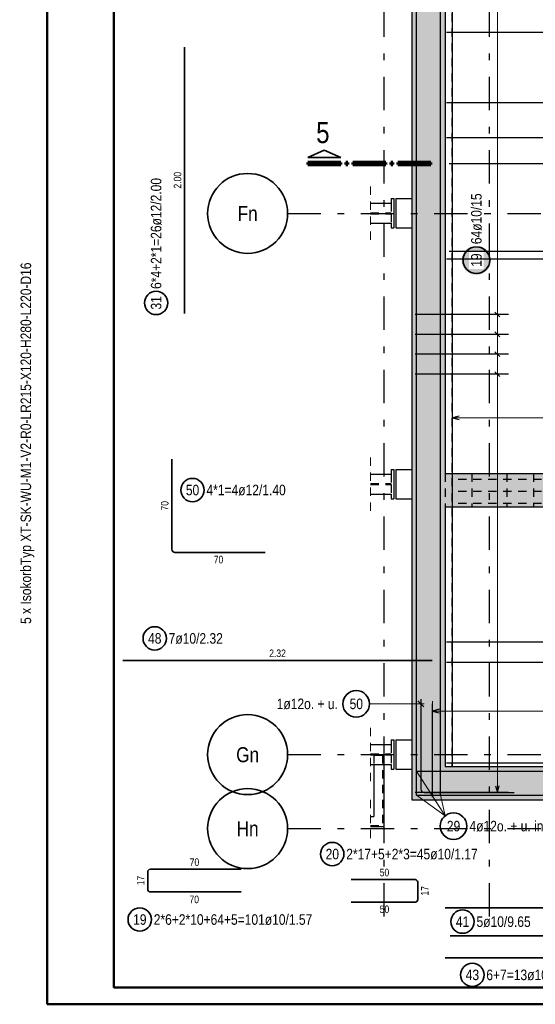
# Model space of a CAD drawing. Header units: millimetres. Extents: x -5 to 96, y -36 to 51.
# Tile 3 of 46: x -0.41 to 7.32, y 0 to 14.77. Entities that reach past the tile are written whole.
import ezdxf
from ezdxf.enums import TextEntityAlignment as Align

# ---------------------------------------------------------------- set-up
doc = ezdxf.new("R2010")
doc.units = ezdxf.units.MM
doc.linetypes.add('DASHDOTX2', pattern=[2, 1, -0.5, 0, -0.5])
doc.linetypes.add('HIDDEN', pattern=[0.375, 0.25, -0.125])
for name, color, linetype, lineweight in [('Achsen', 7, 'Continuous', 20), ('Geschnittene Kanten', 7, 'Continuous', 20), ('Schraffuren', 7, 'Continuous', 20)]:
    doc.layers.add(name, color=color, linetype=linetype, lineweight=lineweight)
doc.styles.add('Arial Narrow', font='ARIALN.TTF')

msp = doc.modelspace()

# ---------------------------------------------------------------- hatches: boundary and pattern name
at = {"layer": 'Geschnittene Kanten', "lineweight": 25, "true_color": 0xffffff}
msp.add_hatch(color=7, dxfattribs=at).paths.add_polyline_path([(6.655672, 11.166026), (6.655538, 11.173704), (6.655136, 11.181372), (6.654467, 11.189022), (6.653531, 11.196644), (6.65233, 11.204228), (6.650864, 11.211766), (6.649137, 11.219249), (6.647149, 11.226666), (6.644904, 11.23401), (6.642404, 11.24127), (6.639652, 11.248439), (6.636652, 11.255508), (6.633407, 11.262468), (6.62992, 11.26931), (6.626197, 11.276026), (6.622242, 11.282608), (6.61806, 11.289048), (6.613656, 11.295339), (6.609034, 11.301471), (6.604202, 11.307439), (6.599164, 11.313235), (6.593927, 11.318851), (6.588497, 11.324281), (6.582881, 11.329518), (6.577085, 11.334556), (6.571117, 11.339388), (6.564985, 11.34401), (6.558694, 11.348414), (6.552254, 11.352596), (6.545672, 11.356551), (6.538956, 11.360274), (6.532114, 11.363761), (6.525154, 11.367006), (6.518085, 11.370006), (6.510916, 11.372758), (6.503656, 11.375258), (6.496312, 11.377503), (6.488895, 11.379491), (6.481412, 11.381218), (6.473874, 11.382684), (6.46629, 11.383885), (6.458668, 11.384821), (6.451018, 11.38549), (6.44335, 11.385892), (6.435672, 11.386026), (6.427994, 11.385892), (6.420325, 11.38549), (6.412676, 11.384821), (6.405054, 11.383885), (6.397469, 11.382684), (6.389931, 11.381218), (6.382449, 11.379491), (6.375032, 11.377503), (6.367688, 11.375258), (6.360427, 11.372758), (6.353258, 11.370006), (6.34619, 11.367006), (6.33923, 11.363761), (6.332388, 11.360274), (6.325672, 11.356551), (6.31909, 11.352596), (6.312649, 11.348414), (6.306359, 11.34401), (6.300226, 11.339388), (6.294259, 11.334556), (6.288463, 11.329518), (6.282847, 11.324281), (6.277417, 11.318851), (6.27218, 11.313235), (6.267142, 11.307439), (6.262309, 11.301471), (6.257688, 11.295339), (6.253284, 11.289048), (6.249101, 11.282608), (6.245146, 11.276026), (6.241423, 11.26931), (6.237937, 11.262468), (6.234692, 11.255508), (6.231691, 11.248439), (6.228939, 11.24127), (6.226439, 11.23401), (6.224194, 11.226666), (6.222207, 11.219249), (6.220479, 11.211766), (6.219014, 11.204228), (6.217813, 11.196644), (6.216877, 11.189022), (6.216208, 11.181372), (6.215806, 11.173704), (6.215672, 11.166026), (6.215806, 11.158348), (6.216208, 11.150679), (6.216877, 11.14303), (6.217813, 11.135408), (6.219014, 11.127823), (6.220479, 11.120285), (6.222207, 11.112803), (6.224194, 11.105386), (6.226439, 11.098042), (6.228939, 11.090781), (6.231691, 11.083612), (6.234692, 11.076544), (6.237937, 11.069584), (6.241423, 11.062742), (6.245146, 11.056026), (6.249101, 11.049444), (6.253284, 11.043003), (6.257688, 11.036713), (6.262309, 11.03058), (6.267142, 11.024613), (6.27218, 11.018817), (6.277417, 11.013201), (6.282847, 11.007771), (6.288463, 11.002534), (6.294259, 10.997496), (6.300226, 10.992664), (6.306359, 10.988042), (6.312649, 10.983638), (6.31909, 10.979455), (6.325672, 10.9755), (6.332388, 10.971777), (6.33923, 10.968291), (6.34619, 10.965046), (6.353258, 10.962045), (6.360427, 10.959294), (6.367688, 10.956793), (6.375032, 10.954548), (6.382449, 10.952561), (6.389931, 10.950833), (6.397469, 10.949368), (6.405054, 10.948167), (6.412676, 10.947231), (6.420325, 10.946562), (6.427994, 10.94616), (6.435672, 10.946026), (6.44335, 10.94616), (6.451018, 10.946562), (6.458668, 10.947231), (6.46629, 10.948167), (6.473874, 10.949368), (6.481412, 10.950833), (6.488895, 10.952561), (6.496312, 10.954548), (6.503656, 10.956793), (6.510916, 10.959294), (6.518085, 10.962045), (6.525154, 10.965046), (6.532114, 10.968291), (6.538956, 10.971777), (6.545672, 10.9755), (6.552254, 10.979455), (6.558694, 10.983638), (6.564985, 10.988042), (6.571117, 10.992664), (6.577085, 10.997496), (6.582881, 11.002534), (6.588497, 11.007771), (6.593927, 11.013201), (6.599164, 11.018817), (6.604202, 11.024613), (6.609034, 11.03058), (6.613656, 11.036713), (6.61806, 11.043003), (6.622242, 11.049444), (6.626197, 11.056026), (6.62992, 11.062742), (6.633407, 11.069584), (6.636652, 11.076544), (6.639652, 11.083612), (6.642404, 11.090781), (6.644904, 11.098042), (6.647149, 11.105386), (6.649137, 11.112803), (6.650864, 11.120285), (6.65233, 11.127823), (6.653531, 11.135408), (6.654467, 11.14303), (6.655136, 11.150679)])
at = {"layer": 'Schraffuren', "lineweight": 13, "true_color": 0xd7ffd7}
for points in [[(5.96536, 21.621704), (5.966215, 3.567223), (5.466215, 3.567223), (5.46536, 21.621704)], [(11.866962, 7.967223), (11.866962, 7.467223), (5.96603, 7.467223), (5.966007, 7.967223)], [(42.856962, 3.067223), (5.466215, 3.067223), (5.466215, 3.567223), (42.856962, 3.567223)]]:
    msp.add_hatch(color=254, dxfattribs=at).paths.add_polyline_path(points)

# ---------------------------------------------------------------- linework, layer by layer
at = {"color": 4, "linetype": 'Continuous', "lineweight": 50}
for p, q in [((0, 42.05), (0, 0)), ((1, 41.8), (1, 0.25)), ((1, 0.25), (87.25, 0.25)), ((0, 0), (87.5, 0))]:
    msp.add_line(p, q, dxfattribs=at)
at = {"color": 3, "linetype": 'Continuous', "lineweight": 25, "ltscale": 0.5}
for p, q in [((6.076216, 3.567223), (6.076216, 22.041704)), ((25.985694, 14.584795), (5.985694, 14.584795)), ((25.985743, 13.529401), (5.985743, 13.529401)), ((25.985768, 13.001704), (5.985768, 13.001704)), ((6.02536, 12.618371), (10.66536, 12.618371)), ((6.176216, 8.826795), (6.076216, 8.8)), ((6.076216, 8.8), (6.176216, 8.773205)), ((25.986127, 5.432698), (5.986127, 5.432698)), ((25.986141, 5.130119), (5.986141, 5.130119)), ((5.647242, 4.464148), (5.558853, 4.552536)), ((5.603047, 4.580172), (5.603047, 3.228172)), ((5.776215, 3.107223), (5.776215, 4.507223)), ((5.876215, 4.426795), (5.776215, 4.4)), ((5.776215, 4.4), (5.876215, 4.373205)), ((25.986213, 3.617223), (5.986213, 3.617223)), ((5.651047, 3.180172), (7.003047, 3.180172))]:
    msp.add_line(p, q, dxfattribs=at)
at = {"color": 3, "linetype": 'HIDDEN', "lineweight": 25, "ltscale": 0.5}
for p, q in [((6.066215, 21.621704), (6.066215, 3.567223)), ((5.466215, 15.707111), (5.466215, 12.090431)), ((5.156208, 12.020495), (5.156208, 11.877595)), ((5.465812, 12.090495), (5.466215, 12.090495)), ((5.466215, 12.090431), (5.466215, 11.650431)), ((4.845914, 11.877595), (5.156208, 11.877595)), ((4.845914, 11.863395), (5.156208, 11.863395)), ((5.156208, 11.863395), (5.156208, 11.720495)), ((5.465832, 11.650495), (5.466215, 11.650495)), ((5.466215, 11.650431), (5.466215, 8.027111)), ((5.466004, 8.027175), (5.466215, 8.027175)), ((5.466215, 8.027111), (5.466215, 7.587111)), ((5.156208, 7.957175), (5.156208, 7.814275)), ((5.966216, 7.967223), (5.966216, 7.467223)), ((6.164602, 7.879031), (15.977169, 7.879031)), ((6.366216, 7.967223), (6.366216, 7.467223)), ((6.893019, 7.967223), (6.893019, 7.467223)), ((7.293019, 7.967223), (7.293019, 7.467223)), ((4.845914, 7.814275), (5.156208, 7.814275)), ((4.845914, 7.800075), (5.156208, 7.800075)), ((5.156208, 7.800075), (5.156208, 7.657175)), ((6.164602, 7.699031), (15.977169, 7.699031)), ((5.466215, 7.587111), (5.466215, 3.970431)), ((6.164602, 7.519031), (15.977169, 7.519031)), ((5.156208, 3.900495), (5.156208, 3.757595)), ((5.466215, 3.970431), (5.466215, 3.567223)), ((4.845914, 3.757595), (5.156208, 3.757595)), ((4.845914, 3.743395), (5.156208, 3.743395)), ((4.896314, 3.74085), (5.046314, 3.74085)), ((4.896314, 3.74085), (4.896314, 3.600495)), ((5.029314, 3.74085), (5.029314, 2.683973)), ((5.046314, 3.74085), (5.046314, 3.600495)), ((5.156208, 3.743395), (5.156208, 3.600495)), ((4.845914, 2.683973), (5.029314, 2.683973))]:
    msp.add_line(p, q, dxfattribs=at)
at = {"color": 2, "linetype": 'Continuous', "lineweight": 35, "ltscale": 0.5}
for p, q in [((2.059738, 10.363796), (2.059738, 14.363796)), ((1.867178, 8.179699), (1.867178, 6.827699)), ((1.915178, 6.779699), (3.267178, 6.779699)), ((1.131183, 5.161109), (5.771183, 5.161109)), ((4.556088, 1.871674), (5.516088, 1.871674)), ((5.556088, 1.831674), (5.556088, 1.571674)), ((5.516088, 1.531674), (4.556088, 1.531674)), ((5.966215, 1.448372), (15.466215, 1.448372)), ((6.043747, 1.025915), (25.343747, 1.025915)), ((5.965413, 0.699471), (17.965413, 0.699471))]:
    msp.add_line(p, q, dxfattribs=at)
at = {"color": 2, "linetype": 'Continuous', "lineweight": 35}
for p, q in [((4.152724, 12.819344), (3.905233, 12.706845)), ((3.905233, 12.706845), (4.400228, 12.706845)), ((4.400228, 12.706845), (4.152724, 12.819344))]:
    msp.add_line(p, q, dxfattribs=at)
at = {"color": 1, "linetype": 'Continuous', "lineweight": 70}
for p, q in [((4.400228, 12.631844), (3.905233, 12.631844)), ((3.905233, 12.631844), (3.905233, 12.60184)), ((3.905233, 12.60184), (4.400228, 12.60184)), ((4.400228, 12.60184), (4.400228, 12.631844)), ((4.505233, 12.631844), (4.475226, 12.631844)), ((4.475226, 12.631844), (4.475226, 12.60184)), ((4.475226, 12.60184), (4.505233, 12.60184)), ((4.505233, 12.60184), (4.505233, 12.631844)), ((5.075229, 12.631844), (4.580234, 12.631844)), ((4.580234, 12.631844), (4.580234, 12.60184)), ((4.580234, 12.60184), (5.075229, 12.60184)), ((5.075229, 12.60184), (5.075229, 12.631844)), ((5.180232, 12.631844), (5.150228, 12.631844)), ((5.150228, 12.631844), (5.150228, 12.60184)), ((5.150228, 12.60184), (5.180232, 12.60184)), ((5.180232, 12.60184), (5.180232, 12.631844)), ((5.750228, 12.631844), (5.255233, 12.631844)), ((5.255233, 12.631844), (5.255233, 12.60184)), ((5.255233, 12.60184), (5.750228, 12.60184)), ((5.750228, 12.60184), (5.750228, 12.631844))]:
    msp.add_line(p, q, dxfattribs=at)
at = {"color": 5, "linetype": 'HIDDEN', "lineweight": 18, "ltscale": 0.5}
for p, q in [((4.845914, 12.270495), (4.845914, 11.470495)), ((4.845914, 8.207175), (4.845914, 7.407175)), ((4.845914, 4.150495), (4.845914, 3.350495)), ((4.845914, 3.066973), (4.845914, 2.416973))]:
    msp.add_line(p, q, dxfattribs=at)
at = {"color": 3, "linetype": 'Continuous', "lineweight": 25}
for p, q in [((4.845914, 12.020495), (5.156208, 12.020495)), ((5.156208, 12.090495), (5.196208, 12.090495)), ((5.156208, 12.090495), (5.156208, 12.020495)), ((5.196208, 12.090495), (5.196208, 11.650495)), ((5.226215, 12.090495), (5.465812, 12.090495)), ((5.226215, 12.090431), (5.226215, 11.650431)), ((4.845914, 11.720495), (5.156208, 11.720495)), ((5.156208, 11.720495), (5.156208, 11.650495)), ((5.156208, 11.650495), (5.196208, 11.650495)), ((5.226215, 11.650495), (5.465832, 11.650495)), ((5.156208, 8.027175), (5.196208, 8.027175)), ((5.156208, 8.027175), (5.156208, 7.957175)), ((5.196208, 8.027175), (5.196208, 7.587175)), ((5.226215, 8.027175), (5.466004, 8.027175)), ((5.226215, 8.027111), (5.226215, 7.587111)), ((4.845914, 7.957175), (5.156208, 7.957175)), ((4.845914, 7.657175), (5.156208, 7.657175)), ((5.156208, 7.657175), (5.156208, 7.587175)), ((5.156208, 7.587175), (5.196208, 7.587175)), ((5.226215, 7.587175), (5.466215, 7.587175)), ((4.845914, 3.900495), (5.156208, 3.900495)), ((5.156208, 3.970495), (5.196208, 3.970495)), ((5.156208, 3.970495), (5.156208, 3.900495)), ((5.196208, 3.970495), (5.196208, 3.530495)), ((5.226215, 3.970495), (5.466215, 3.970495)), ((5.226215, 3.970431), (5.226215, 3.530431)), ((4.845914, 3.600495), (5.156208, 3.600495)), ((4.896314, 3.600495), (4.896314, 2.816973)), ((5.046314, 3.600495), (5.046314, 2.666973)), ((5.156208, 3.600495), (5.156208, 3.530495)), ((5.156208, 3.530495), (5.196208, 3.530495)), ((5.226215, 3.530495), (5.466215, 3.530495)), ((4.845914, 2.816973), (4.896314, 2.816973)), ((4.845914, 2.666973), (5.046314, 2.666973))]:
    msp.add_line(p, q, dxfattribs=at)
at = {"color": 5, "linetype": 'Continuous', "lineweight": 18, "ltscale": 0.5}
for p, q in [((6.076216, 8.95), (6.076216, 8.65)), ((6.076216, 8.8), (10.875357, 8.8)), ((4.833347, 4.508342), (5.653047, 4.508342)), ((5.776215, 4.55), (5.776215, 4.25)), ((5.776215, 4.4), (42.644928, 4.4))]:
    msp.add_line(p, q, dxfattribs=at)
at = {"color": 2, "linetype": 'Continuous', "lineweight": 35, "ltscale": 0.5}
for centre, radius in [((1.631745, 10.524294), 0.175), ((2.177247, 7.717228), 0.175), ((1.610461, 5.490613), 0.175), ((4.633347, 4.508342), 0.2), ((4.273695, 2.254539), 0.175), ((6.227406, 1.240184), 0.175), ((6.374889, 0.441411), 0.175)]:
    msp.add_circle(centre, radius, dxfattribs=at)
at = {"color": 9, "linetype": 'Continuous', "lineweight": 0}
msp.add_circle((1, 0.25), 0.00222, dxfattribs=at)
at = {"color": 2, "linetype": 'Continuous', "lineweight": 35, "ltscale": 0.5}
for centre, radius, start, end in [((1.915178, 6.827699), 0.048, 180, 270), ((5.516088, 1.831674), 0.04, 0, 90), ((5.516088, 1.571674), 0.04, 270, 0)]:
    msp.add_arc(centre, radius, start, end, dxfattribs=at)
at = {"color": 3, "linetype": 'Continuous', "lineweight": 25, "ltscale": 0.5}
msp.add_arc((5.651047, 3.228172), 0.048, 180, 270, dxfattribs=at)
at = {"layer": 'Achsen', "color": 3, "linetype": 'DASHDOTX2', "lineweight": 25, "ltscale": 0.5}
for p, q in [((5.047008, 39.218719), (5.047008, 1.25994)), ((6.627008, 39.218719), (6.627008, 1.25994)), ((3.604582, 11.867023), (49.572129, 11.867023)), ((3.604582, 3.747023), (49.572129, 3.747023)), ((3.604582, 2.637023), (49.572129, 2.637023))]:
    msp.add_line(p, q, dxfattribs=at)
at = {"layer": 'Achsen', "color": 3, "linetype": 'Continuous', "lineweight": 25, "ltscale": 0.5}
for p, q in [((5.536215, 3.137223), (5.536215, 23.137223)), ((5.896235, 3.137223), (5.896235, 23.137223)), ((5.536215, 3.497223), (25.536215, 3.497223)), ((5.536215, 3.137223), (25.536215, 3.137223))]:
    msp.add_line(p, q, dxfattribs=at)
at = {"layer": 'Achsen', "color": 5, "linetype": 'Continuous', "lineweight": 18, "ltscale": 0.5}
for p in [(5.536215, 3.497223), (5.536215, 3.137223), (5.536215, 3.137223), (5.896235, 3.137223)]:
    msp.add_line(p, (5.965506, 2.828643), dxfattribs=at)
at = {"layer": 'Achsen', "color": 2, "linetype": 'Continuous', "lineweight": 35}
for centre in [(3.004582, 11.867023), (3.004582, 3.747023), (3.004582, 2.637023)]:
    msp.add_circle(centre, 0.6, dxfattribs=at)
at = {"layer": 'Achsen', "color": 2, "linetype": 'Continuous', "lineweight": 35, "ltscale": 0.5}
msp.add_circle((6.09231, 2.673979), 0.2, dxfattribs=at)
at = {"layer": 'Geschnittene Kanten', "color": 5, "linetype": 'Continuous', "lineweight": 18, "ltscale": 0.5}
for p, q in [((6.75, 3.177223), (6.75, 22.011691)), ((6.6, 10.352259), (6.9, 10.352259)), ((6.6, 10.053299), (6.9, 10.053299)), ((6.6, 9.754339), (6.9, 9.754339)), ((6.6, 9.455379), (6.9, 9.455379)), ((6.6, 3.177223), (6.9, 3.177223))]:
    msp.add_line(p, q, dxfattribs=at)
at = {"layer": 'Geschnittene Kanten', "color": 3, "linetype": 'Continuous', "lineweight": 25}
for p, q in [((5.46536, 21.621704), (5.466215, 3.567223)), ((5.96536, 21.621704), (5.966007, 7.967223)), ((5.966007, 7.967223), (11.866962, 7.967223)), ((5.96603, 7.467223), (11.866962, 7.467223)), ((5.96603, 7.467223), (5.966215, 3.567223)), ((5.466215, 3.567223), (5.466215, 3.067223)), ((5.966215, 3.567223), (16.30703, 3.567223)), ((5.466215, 3.067223), (42.856962, 3.067223))]:
    msp.add_line(p, q, dxfattribs=at)
at = {"layer": 'Geschnittene Kanten', "color": 3, "linetype": 'Continuous', "lineweight": 25, "ltscale": 0.5}
for p, q in [((6.916215, 10.352259), (5.516215, 10.352259)), ((6.714645, 10.387614), (6.785355, 10.316903)), ((6.916215, 10.053299), (5.516215, 10.053299)), ((6.714645, 10.088654), (6.785355, 10.017944)), ((6.916215, 9.754339), (5.516215, 9.754339)), ((6.714645, 9.789695), (6.785355, 9.718984)), ((6.714645, 9.490735), (6.785355, 9.420024)), ((6.916215, 9.455379), (5.516215, 9.455379)), ((6.723205, 3.277223), (6.75, 3.177223)), ((6.75, 3.177223), (6.776795, 3.277223)), ((6.916215, 3.177223), (5.516215, 3.177223))]:
    msp.add_line(p, q, dxfattribs=at)
at = {"layer": 'Geschnittene Kanten', "color": 2, "linetype": 'Continuous', "lineweight": 35, "ltscale": 0.5}
for p, q in [((1.505706, 1.726367), (1.505706, 1.986367)), ((1.545706, 2.026367), (2.905706, 2.026367)), ((2.905706, 1.686367), (1.545706, 1.686367))]:
    msp.add_line(p, q, dxfattribs=at)
for centre, radius in [((6.435672, 11.166026), 0.2), ((1.386432, 1.272101), 0.175)]:
    msp.add_circle(centre, radius, dxfattribs=at)
for centre, start, end in [((1.545706, 1.986367), 90, 180), ((1.545706, 1.726367), 180, 270)]:
    msp.add_arc(centre, 0.04, start, end, dxfattribs=at)

# ---------------------------------------------------------------- texts
at = {"color": 1, "lineweight": 70, "style": 'Arial Narrow'}
msp.add_text('5', height=0.315, dxfattribs=at).set_placement((4.032746, 12.922943))
at = {"color": 2, "lineweight": 35, "char_height": 0.1575, "attachment_point": 1, "rotation": 90, "line_spacing_factor": 0.9, "style": 'Arial Narrow'}
for s, insert in [('6*4+2*1=26ø12/2.00', (1.552995, 10.734294)), ('31', (1.552995, 10.425069))]:
    msp.add_mtext(s, dxfattribs=dict(at, insert=insert))
at = {"color": 3, "lineweight": 25, "char_height": 0.1125, "attachment_point": 1, "rotation": 90, "line_spacing_factor": 0.9, "style": 'Arial Narrow'}
for s, insert in [('2.00', (1.897238, 12.240046)), ('70', (1.704678, 7.408824)), ('17', (5.606088, 1.630799))]:
    msp.add_mtext(s, dxfattribs=dict(at, insert=insert))
at = {"color": 2, "lineweight": 35, "char_height": 0.1575, "attachment_point": 1, "line_spacing_factor": 0.9, "style": 'Arial Narrow'}
for s, insert in [('50', (2.078022, 7.795978)), ('4*1=4ø12/1.40', (2.387247, 7.795978)), ('48', (1.511236, 5.569363)), ('7ø10/2.32', (1.820461, 5.569363)), ('1ø12o. + u.', (3.440472, 4.587092)), ('50', (4.534122, 4.587092)), ('20', (4.17447, 2.333289)), ('2*17+5+2*3=45ø10/1.17', (4.483695, 2.333289)), ('5ø10/9.65', (6.437406, 1.318934)), ('41', (6.128181, 1.318934)), ('43', (6.275664, 0.520161)), ('6+7=13ø10/6.00', (6.584889, 0.520161))]:
    msp.add_mtext(s, dxfattribs=dict(at, insert=insert))
at = {"color": 3, "lineweight": 25, "char_height": 0.1125, "attachment_point": 1, "line_spacing_factor": 0.9, "style": 'Arial Narrow'}
for s, insert in [('70', (2.496303, 6.729699)), ('2.32', (3.327433, 5.323609)), ('50', (4.985213, 2.034174)), ('50', (4.985213, 1.481674))]:
    msp.add_mtext(s, dxfattribs=dict(at, insert=insert))
at = {"layer": 'Achsen', "color": 2, "lineweight": 35, "style": 'Arial Narrow'}
msp.add_text('5 x IsokorbTyp XT-SK-WU-M1-V2-R0-LR215-X120-H280-L220-D16', height=0.1575, rotation=90, dxfattribs=at).set_placement((-0.243032, 5.707344))
at = {"layer": 'Achsen', "color": 4, "lineweight": 50, "style": 'Arial Narrow'}
for s, p in [('Fn', (3.004582, 11.865368)), ('Gn', (3.004582, 3.745368)), ('Hn', (3.004582, 2.635368))]:
    msp.add_text(s, height=0.225, dxfattribs=at).set_placement(p, align=Align.MIDDLE_CENTER)
at = {"layer": 'Achsen', "color": 2, "lineweight": 35, "char_height": 0.1575, "attachment_point": 1, "line_spacing_factor": 0.9, "style": 'Arial Narrow'}
for s, insert in [('29', (5.993085, 2.752729)), ('4ø12o. + u. in Decke', (6.33231, 2.752729))]:
    msp.add_mtext(s, dxfattribs=dict(at, insert=insert))
at = {"layer": 'Geschnittene Kanten', "color": 3, "lineweight": 25, "char_height": 0.1125, "attachment_point": 1, "line_spacing_factor": 0.9, "style": 'Arial Narrow'}
for insert in [(2.134831, 2.188867), (2.131644, 1.630133)]:
    msp.add_mtext('70', dxfattribs=dict(at, insert=insert))
at = {"layer": 'Geschnittene Kanten', "color": 3, "lineweight": 25, "insert": (1.343206, 1.785492), "char_height": 0.1125, "attachment_point": 1, "rotation": 90, "line_spacing_factor": 0.9, "style": 'Arial Narrow'}
msp.add_mtext('17', dxfattribs=at)
at = {"layer": 'Geschnittene Kanten', "color": 2, "lineweight": 35, "char_height": 0.1575, "attachment_point": 1, "line_spacing_factor": 0.9, "style": 'Arial Narrow'}
for s, insert in [('19', (1.287207, 1.350851)), ('2*6+2*10+64+5=101ø10/1.57', (1.596432, 1.350851))]:
    msp.add_mtext(s, dxfattribs=dict(at, insert=insert))

# ---------------------------------------------------------------- next in the draw order: texts
at = {"layer": 'Geschnittene Kanten', "color": 2, "lineweight": 35, "char_height": 0.1575, "attachment_point": 1, "rotation": 90, "line_spacing_factor": 0.9, "style": 'Arial Narrow', "bg_fill": 3, "box_fill_scale": 1.2, "bg_fill_color": 256, "bg_fill_true_color": 13158600, "bg_fill_transparency": 0}
for s, insert in [('64ø10/15', (6.356922, 11.406026)), ('19', (6.356922, 11.066801))]:
    msp.add_mtext(s, dxfattribs=dict(at, insert=insert))

# ---------------------------------------------------------------- next in the draw order: linework, layer by layer
at = {"color": 3, "linetype": 'Continuous', "lineweight": 25, "ltscale": 0.5}
for p, q in [((6.02536, 11.301705), (10.66536, 11.301705)), ((25.985855, 11.181699), (5.985855, 11.181699))]:
    msp.add_line(p, q, dxfattribs=at)

doc.saveas('drawing.dxf')
